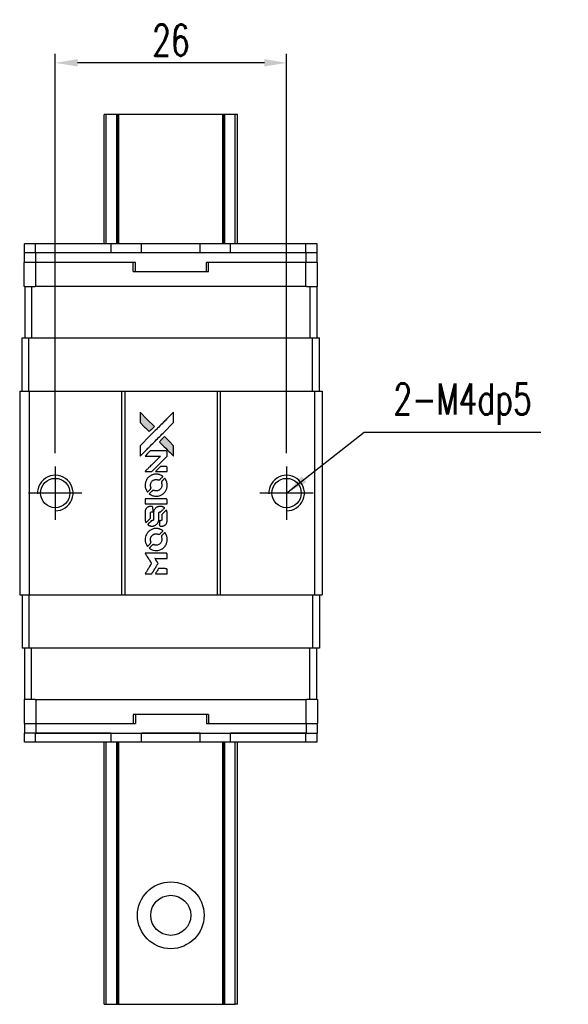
# Model space of a CAD drawing. Header units: millimetres. Extents: x 914 to 1134, y -29 to 145.
# Tile 2 of 3: x 929 to 991, y 34 to 145. Entities that reach past the tile are written whole.
import ezdxf
from ezdxf.enums import TextEntityAlignment as Align

# ---------------------------------------------------------------- set-up
doc = ezdxf.new("R2010")
doc.units = ezdxf.units.MM
doc.header["$LTSCALE"] = 0.15
doc.layers.get('0').update_dxf_attribs({"linetype": 'CONTINUOUS'})
doc.layers.get('Defpoints').update_dxf_attribs({"linetype": 'CONTINUOUS'})
doc.layers.add('CHA', color=2, linetype='CONTINUOUS')
doc.styles.add('DIM-7', font='SIMPLEX.shx', dxfattribs={"width": 0.7, "bigfont": 'chineset.shx'})
doc.styles.add('T', font='kaiu.ttf')
doc.dimstyles.new('CNS', dxfattribs={"dimtxt": 3.5, "dimasz": 2.5, "dimexe": 1, "dimexo": 1.5, "dimgap": 0.09, "dimtad": 0, "dimdsep": 46, "dimtxsty": 'DIM-7', "dimcen": 0.09, "dimclrd": 1, "dimclre": 1, "dimclrt": 4, "dimadec": 0, "dimazin": 0, "dimtfac": 1, "dimtix": 1, "dimtmove": 2, "dimatfit": 3, "dimfxl": 1, "dimtvp": 0.971429, "dimtolj": 1, "dimarcsym": 0})

# ---------------------------------------------------------------- blocks, each defined once
blk = doc.blocks.new('A$C2c6fde5b')
at = {"linetype": 'Continuous'}
h = blk.add_hatch(color=256, dxfattribs=at)
h.dxf.hatch_style = 1
h.paths.add_polyline_path([(0, 18.17), (0, 17.58), (0, 16.99), (0.51, 16.49, 0.000288), (0.71, 16.29, 0.000479), (0.87, 16.13, 0.000013), (1.02, 15.98, 0.197177), (1.02, 15.98, 0.197497), (1.02, 15.98, 0.00004), (1.11, 16.07, 0.000834), (1.2, 16.16, 0.000506), (1.32, 16.27), (1.61, 16.56), (0.8, 17.36)])
h.paths.add_polyline_path([(2.75, 15.42), (2.46, 15.13, 0.000476), (2.35, 15.01, 0.000789), (2.25, 14.92, 0.000035), (2.17, 14.83, 0.19758), (2.17, 14.83, 0.198396), (2.17, 14.83, 0.000019), (2.28, 14.71, 0.000582), (2.41, 14.59, 0.000351), (2.56, 14.43, 0.000108), (3.21, 13.79, 0.000692), (3.53, 13.47, 0.000077), (3.76, 13.24, 0.197527), (3.77, 13.24, 0.410181), (3.77, 13.24, 0.000493), (3.77, 13.36, 0.002424), (3.78, 13.53, 0.000529), (3.78, 13.81), (3.78, 14.39), (3.26, 14.9)])
for points in [[(0.51, 16.49, 0.000288), (0.71, 16.29, 0.000479), (0.87, 16.13, 0.000013), (1.02, 15.98, 0.197177), (1.02, 15.98, 0.197497), (1.02, 15.98, 0.00004), (1.11, 16.07, 0.000836), (1.2, 16.16, 0.000505), (1.32, 16.27), (1.61, 16.56), (0.8, 17.36), (0, 18.17), (0, 17.58), (0, 16.99)], [(0.71, 13.93, -0.000056), (1.06, 14.28, -0.000021), (1.55, 14.77, -0.000021), (2.09, 15.31, -0.000025), (2.59, 15.81), (3.78, 16.99), (3.77, 17.58), (3.77, 18.16), (2.98, 17.37, 0.000274), (2.6, 16.99, 0.000123), (2.1, 16.5, 0.000121), (1.57, 15.97, 0.000165), (1.09, 15.49), (0, 14.4), (0, 13.81), (0, 13.22)], [(2.56, 14.43, 0.000108), (3.21, 13.79, 0.000692), (3.53, 13.47, 0.000077), (3.76, 13.24, 0.197527), (3.77, 13.24, 0.410182), (3.77, 13.24, 0.000493), (3.77, 13.36, 0.002424), (3.78, 13.53, 0.000529), (3.78, 13.81), (3.78, 14.39), (3.26, 14.9), (2.75, 15.42), (2.46, 15.13, 0.000476), (2.35, 15.01, 0.000789), (2.25, 14.92, 0.000035), (2.17, 14.83, 0.19758), (2.17, 14.83, 0.198396), (2.17, 14.83, 0.000019), (2.28, 14.71, 0.000582), (2.41, 14.59, 0.000351)], [(0.94, 11.49), (1.31, 11.49), (2.18, 12.36), (3.05, 13.23), (3.05, 13.47, 0.0008), (3.05, 13.63, 0.010795), (3.04, 13.69, 0.030495), (3.04, 13.72, 0.080372), (3.03, 13.74, 0.03816), (3.02, 13.76, 0.041799), (3, 13.78, 0.042486), (2.99, 13.79, 0.042078), (2.97, 13.8, 0.099276), (2.94, 13.81, 0.003302), (2.81, 13.81, 0.002586), (2.6, 13.81, 0.000204), (2.04, 13.81), (1.14, 13.81), (0.85, 13.52), (0.56, 13.23), (1.43, 13.23), (2.29, 13.22), (1.44, 12.37, 0.000253), (1.11, 12.04, 0.000412), (0.83, 11.77, 0.000041), (0.58, 11.52, 0.041338), (0.57, 11.51), (0.56, 11.49)], [(0.58, 9.83, 0.023681), (0.59, 9.72, 0.022402), (0.62, 9.62, 0.021929), (0.66, 9.52, 0.020503), (0.7, 9.42, 0.013745), (0.73, 9.36, 0.009767), (0.77, 9.3, 0.009658), (0.8, 9.24, 0.027804), (0.83, 9.2), (0.84, 9.19), (1.03, 9.37, 0.002053), (1.11, 9.46, 0.006738), (1.17, 9.52, 0.007826), (1.21, 9.56, 0.063909), (1.22, 9.58, 0.061532), (1.23, 9.61, 0.068674), (1.24, 9.65, 0.052072), (1.23, 9.69, 0.019648), (1.21, 9.74, -0.018366), (1.19, 9.8, -0.0288), (1.18, 9.86, -0.029061), (1.17, 9.92, -0.019155), (1.17, 9.99, -0.053809), (1.2, 10.13, -0.058833), (1.25, 10.27, -0.058566), (1.33, 10.38, -0.052525), (1.44, 10.48, -0.044733), (1.53, 10.54, -0.040573), (1.64, 10.58, -0.041123), (1.74, 10.61, -0.04951), (1.85, 10.61, -0.017369), (1.9, 10.6, -0.024255), (1.94, 10.6, -0.023787), (1.98, 10.58, -0.015798), (2.03, 10.57, 0.010631), (2.06, 10.55, 0.033653), (2.08, 10.55, 0.037806), (2.1, 10.55, 0.016307), (2.13, 10.55, 0.068179), (2.18, 10.55, 0.095747), (2.22, 10.57, 0.033418), (2.28, 10.62, 0.002133), (2.43, 10.78, 0.001452), (2.52, 10.87, 0.012393), (2.56, 10.91, 0.020479), (2.58, 10.93, 0.344362), (2.57, 10.94, 0.074287), (2.55, 10.96, 0.005454), (2.49, 11.01, 0.008391), (2.42, 11.05, 0.017097), (2.36, 11.08, 0.027375), (2.24, 11.13, 0.02835), (2.12, 11.17, 0.027723), (1.99, 11.19, 0.023913), (1.86, 11.2, 0.027047), (1.7, 11.19, 0.031685), (1.55, 11.17, 0.032425), (1.4, 11.13, 0.031013), (1.26, 11.07, 0.037914), (1.09, 10.97, 0.040153), (0.95, 10.85, 0.039834), (0.82, 10.71, 0.036173), (0.71, 10.54, 0.040752), (0.64, 10.38, 0.035885), (0.6, 10.2, 0.035491), (0.57, 10.01, 0.037615)], [(2.39, 11.49), (3.05, 11.49), (3.05, 11.73), (3.05, 11.98), (3.03, 12.01, 0.03146), (3.02, 12.02, 0.026444), (3.01, 12.03, 0.026444), (3, 12.04, 0.031457), (2.98, 12.05), (2.95, 12.07), (2.63, 12.07), (2.31, 12.07), (2.02, 11.79, 0.000745), (1.91, 11.68, 0.001228), (1.82, 11.58, 0.000087), (1.74, 11.5, 0.195134), (1.74, 11.49, 0.412117), (1.74, 11.49, 0.000048), (1.93, 11.49, 0.00109), (2.14, 11.49, 0.000653)], [(1.08, 8.96, 0.018008), (1.14, 8.92, 0.009842), (1.2, 8.88, 0.009807), (1.28, 8.85, 0.015716), (1.34, 8.82, 0.048467), (1.56, 8.75, 0.045841), (1.79, 8.72, 0.046006), (2.03, 8.74, 0.049638), (2.25, 8.8, 0.064819), (2.54, 8.95, 0.06695), (2.78, 9.17, 0.066691), (2.95, 9.45, 0.063505), (3.04, 9.76, 0.03135), (3.05, 9.84, 0.010439), (3.05, 9.96, 0.010391), (3.05, 10.08, 0.032408), (3.04, 10.16, 0.015696), (3.02, 10.25, 0.018095), (3, 10.34, 0.018551), (2.97, 10.42, 0.018352), (2.93, 10.5, 0.015568), (2.9, 10.56, 0.009832), (2.87, 10.62, 0.009795), (2.83, 10.68, 0.023727), (2.8, 10.72), (2.79, 10.73), (2.61, 10.56, 0.001528), (2.5, 10.45, 0.010022), (2.45, 10.4, 0.019586), (2.43, 10.37, 0.061865), (2.41, 10.34, 0.055054), (2.4, 10.31, 0.061607), (2.4, 10.27, 0.048725), (2.4, 10.22, 0.020221), (2.42, 10.16, -0.017722), (2.44, 10.1, -0.02685), (2.45, 10.04, -0.02759), (2.45, 9.99, -0.020233), (2.45, 9.93, -0.04793), (2.44, 9.81, -0.048386), (2.4, 9.69, -0.047866), (2.33, 9.59, -0.044964), (2.25, 9.5, -0.04333), (2.16, 9.42, -0.050921), (2.05, 9.36, -0.051473), (1.94, 9.33, -0.0459), (1.82, 9.32, -0.019014), (1.76, 9.32, -0.024114), (1.71, 9.33, -0.025081), (1.66, 9.34, -0.023892), (1.61, 9.36, 0.008624), (1.57, 9.37, 0.026486), (1.54, 9.38, 0.035074), (1.51, 9.38, 0.02756), (1.49, 9.38, 0.087163), (1.45, 9.37, 0.073291), (1.41, 9.35, 0.028074), (1.35, 9.3, 0.002594), (1.22, 9.17), (1.04, 8.99)], [(1.81, 7.85), (3.05, 7.85), (3.05, 8.1), (3.05, 8.34), (3.03, 8.37, 0.071429), (3.01, 8.39, 0.054799), (2.99, 8.41, 0.053585), (2.96, 8.43, 0.060698), (2.93, 8.44, 0.033975), (2.88, 8.44, 0.000112), (2.25, 8.44, 0.000726), (1.63, 8.44, 0.001084), (1.1, 8.44), (0.57, 8.43), (0.57, 8.14), (0.57, 7.85)], [(0.58, 6.04, 0.018538), (0.58, 6, 0.010695), (0.59, 5.96, 0.01068), (0.6, 5.92, 0.017678), (0.61, 5.88, 0.013849), (0.63, 5.84, 0.011814), (0.64, 5.79, 0.004513), (0.66, 5.75, 0.290035), (0.67, 5.75, 0.196418), (0.67, 5.75, 0.000124), (0.74, 5.82, 0.001477), (0.82, 5.9, 0.000898), (0.92, 6), (1.17, 6.24), (1.17, 6.55, -0.001471), (1.17, 6.79, -0.028714), (1.17, 6.86, -0.097073), (1.19, 6.9, -0.084199), (1.22, 6.93, -0.042698), (1.24, 6.95, -0.053912), (1.26, 6.96, -0.051004), (1.29, 6.97, -0.032967), (1.32, 6.97, 0.00807), (1.33, 6.97, 0.003023), (1.36, 6.97, 0.002994), (1.38, 6.97, 0.003629), (1.4, 6.97), (1.46, 6.98), (1.46, 7.21, 0.001618), (1.45, 7.33, 0.005206), (1.45, 7.4, 0.00535), (1.45, 7.45, 0.060675), (1.45, 7.47, 0.048484), (1.44, 7.48, 0.02389), (1.44, 7.5, 0.022812), (1.43, 7.51, 0.02462), (1.41, 7.52, 0.061781), (1.39, 7.55, 0.080179), (1.35, 7.56, 0.048561), (1.31, 7.57, 0.010021), (1.22, 7.57, 0.016602), (1.11, 7.57, 0.031409), (1.03, 7.55, 0.036474), (0.95, 7.53, 0.03439), (0.88, 7.5, 0.065928), (0.76, 7.42, 0.069066), (0.67, 7.31, 0.065697), (0.61, 7.18, 0.051559), (0.58, 7.02, 0.020904), (0.57, 6.94, 0.000451), (0.57, 6.53, 0.000419), (0.57, 6.12, 0.022759)], [(0.9, 5.5, 0.023289), (0.96, 5.46, 0.026845), (1.01, 5.43, 0.026047), (1.08, 5.41, 0.019751), (1.15, 5.39, 0.013249), (1.19, 5.38, 0.025169), (1.23, 5.37, 0.016532), (1.27, 5.37, 0.002937), (1.35, 5.37, 0.003317), (1.42, 5.37, 0.011808), (1.46, 5.37, 0.01777), (1.49, 5.38, 0.021476), (1.52, 5.38, 0.04325), (1.66, 5.42, 0.045753), (1.78, 5.49, 0.04649), (1.88, 5.57, 0.047672), (1.97, 5.67, 0.025315), (1.99, 5.71, 0.015208), (2.02, 5.76, 0.01512), (2.05, 5.82, 0.022488), (2.07, 5.87, 0.027857), (2.09, 5.95, 0.034138), (2.1, 6.02, 0.014286), (2.1, 6.14, 0.00124), (2.1, 6.43, -0.00103), (2.1, 6.6, -0.002552), (2.1, 6.73, -0.001594), (2.11, 6.83, -0.047676), (2.11, 6.86, -0.085307), (2.13, 6.9, -0.097789), (2.16, 6.93, -0.085947), (2.2, 6.96, -0.051339), (2.26, 6.97, 0.014634), (2.28, 6.97, 0.015028), (2.3, 6.97, 0.014927), (2.31, 6.98, 0.059415), (2.32, 6.98, 0.070595), (2.34, 6.99, 0.00028), (2.55, 7.2, 0.000111), (2.76, 7.41, 0.200239), (2.77, 7.42, 0.268906), (2.76, 7.42, 0.001866), (2.71, 7.45, 0.007532), (2.66, 7.48, 0.017818), (2.62, 7.5, 0.013256), (2.58, 7.52, 0.011636), (2.54, 7.53, 0.011528), (2.49, 7.54, 0.012303), (2.45, 7.56, 0.0423), (2.38, 7.56, 0.013657), (2.27, 7.57, 0.013857), (2.17, 7.56, 0.037428), (2.09, 7.55, 0.014927), (2.04, 7.54, 0.0122), (1.99, 7.52, 0.012518), (1.94, 7.51, 0.023062), (1.9, 7.49, 0.065961), (1.76, 7.4, 0.06055), (1.65, 7.27, 0.059676), (1.57, 7.11, 0.060497), (1.52, 6.94, 0.025683), (1.52, 6.9, 0.001528), (1.52, 6.79, 0.002124), (1.52, 6.65, 0.001173), (1.52, 6.49, -0.000809), (1.52, 6.19, -0.017164), (1.52, 6.1, -0.063931), (1.51, 6.05, -0.108429), (1.49, 6.02, -0.052941), (1.46, 6, -0.063675), (1.44, 5.99, -0.050562), (1.41, 5.98, -0.020337), (1.36, 5.98, 0.009897), (1.34, 5.97, 0.016482), (1.31, 5.97, 0.019019), (1.3, 5.97, 0.06043), (1.28, 5.96, 0.076267), (1.26, 5.94, 0.00054), (1.07, 5.75, 0.000307), (0.87, 5.55, 0.142594), (0.86, 5.53, 0.232419), (0.86, 5.53, 0.022995), (0.87, 5.52, 0.024627), (0.88, 5.51, 0.015407)], [(2.18, 5.47, 0.065483), (2.19, 5.44, 0.053271), (2.21, 5.41, 0.052018), (2.24, 5.39, 0.0556), (2.27, 5.38, 0.036839), (2.29, 5.37, 0.026922), (2.31, 5.37, 0.016905), (2.35, 5.37, 0.004317), (2.4, 5.37, 0.016369), (2.5, 5.37, 0.029936), (2.59, 5.38, 0.03418), (2.67, 5.4, 0.031327), (2.74, 5.43, 0.046935), (2.83, 5.49, 0.054053), (2.91, 5.56, 0.053701), (2.97, 5.64, 0.045364), (3.01, 5.74, 0.032479), (3.03, 5.83, 0.03386), (3.04, 5.92, 0.013578), (3.05, 6.06, 0.001155), (3.05, 6.42, 0.000413), (3.05, 6.73, 0.005008), (3.04, 6.85, 0.013199), (3.04, 6.92, 0.033956), (3.03, 6.97, 0.013909), (3.02, 7.02, 0.010864), (3, 7.07, 0.010938), (2.99, 7.12, 0.028702), (2.97, 7.16), (2.96, 7.18), (2.71, 6.93), (2.45, 6.68), (2.45, 6.39, -0.001504), (2.45, 6.27, -0.00328), (2.45, 6.17, -0.001901), (2.45, 6.1, -0.061333), (2.45, 6.08, -0.063621), (2.44, 6.05, -0.048633), (2.42, 6.03, -0.046769), (2.4, 6.01, -0.047961), (2.37, 5.99, -0.02678), (2.35, 5.98, -0.050957), (2.33, 5.98, -0.029398), (2.3, 5.97, -0.00401), (2.25, 5.97), (2.17, 5.97), (2.17, 5.73, 0.001061), (2.17, 5.59, 0.009147), (2.17, 5.53, 0.020721), (2.17, 5.49, 0.051619)], [(0.58, 3.73, 0.024131), (0.59, 3.62, 0.022344), (0.62, 3.51, 0.021883), (0.66, 3.41, 0.020884), (0.71, 3.3, 0.010669), (0.74, 3.24, 0.010389), (0.77, 3.19, 0.010913), (0.8, 3.13, 0.022227), (0.83, 3.09), (0.84, 3.08), (1.03, 3.27, 0.002452), (1.1, 3.34, 0.003628), (1.16, 3.41, 0.001662), (1.21, 3.46, 0.070159), (1.22, 3.48, 0.047671), (1.23, 3.49, 0.018624), (1.23, 3.5, 0.017921), (1.23, 3.52, 0.018804), (1.23, 3.54, 0.018255), (1.24, 3.56, 0.041312), (1.23, 3.58, 0.037164), (1.23, 3.6, 0.012342), (1.22, 3.62, -0.015101), (1.2, 3.68, -0.035998), (1.18, 3.73, -0.033244), (1.18, 3.78, -0.011249), (1.18, 3.86, -0.004059), (1.18, 3.92, -0.019693), (1.18, 3.96, -0.027943), (1.18, 3.98, -0.014411), (1.19, 4.02, -0.033089), (1.22, 4.1, -0.033887), (1.26, 4.18, -0.034021), (1.31, 4.25, -0.033942), (1.37, 4.32, -0.02816), (1.44, 4.38, -0.035032), (1.5, 4.42, -0.035269), (1.58, 4.46, -0.029196), (1.66, 4.49, -0.037862), (1.76, 4.5, -0.043657), (1.85, 4.51, -0.043064), (1.94, 4.49, -0.035184), (2.04, 4.46, 0.033699), (2.08, 4.45, 0.052815), (2.13, 4.44, 0.059167), (2.16, 4.44, 0.058972), (2.2, 4.45, 0.059208), (2.23, 4.47, 0.021125), (2.26, 4.5, 0.008691), (2.32, 4.56, 0.000851), (2.46, 4.7, 0.001873), (2.53, 4.77, 0.013884), (2.56, 4.8, 0.022355), (2.58, 4.83, 0.341453), (2.58, 4.84, 0.073011), (2.56, 4.85, 0.004587), (2.49, 4.9, 0.00748), (2.42, 4.94, 0.016837), (2.37, 4.97, 0.028606), (2.24, 5.02, 0.031352), (2.11, 5.06, 0.031004), (1.97, 5.09, 0.0268), (1.83, 5.09, 0.026698), (1.67, 5.09, 0.03002), (1.53, 5.06, 0.030357), (1.39, 5.02, 0.028554), (1.25, 4.96, 0.062944), (1, 4.79, 0.062206), (0.79, 4.56, 0.062448), (0.65, 4.29, 0.064355), (0.58, 4, 0.017377), (0.57, 3.94, 0.008369), (0.57, 3.86, 0.008367), (0.57, 3.79, 0.01757)], [(1.08, 2.85, 0.064158), (1.37, 2.7, 0.06356), (1.69, 2.62, 0.064004), (2.01, 2.63, 0.066747), (2.32, 2.72, 0.04321), (2.51, 2.82, 0.044737), (2.68, 2.96, 0.044901), (2.82, 3.12, 0.044184), (2.93, 3.31, 0.026293), (2.99, 3.45, 0.033344), (3.03, 3.59, 0.033227), (3.05, 3.73, 0.025815), (3.05, 3.88, 0.023119), (3.04, 4.03, 0.031044), (3.02, 4.16, 0.031337), (2.98, 4.29, 0.024258), (2.92, 4.42, 0.015622), (2.89, 4.47, 0.008495), (2.86, 4.53, 0.008415), (2.83, 4.58, 0.020814), (2.8, 4.62), (2.78, 4.63), (2.61, 4.45, 0.002843), (2.47, 4.32, 0.033917), (2.42, 4.27, 0.087906), (2.4, 4.22, 0.073302), (2.4, 4.18, 0.022047), (2.4, 4.15, 0.026465), (2.4, 4.13, 0.022233), (2.41, 4.11, 0.009985), (2.42, 4.07, -0.039011), (2.45, 3.96, -0.044398), (2.45, 3.85, -0.045096), (2.44, 3.74, -0.04265), (2.41, 3.63, -0.071154), (2.33, 3.47, -0.068827), (2.2, 3.34, -0.068713), (2.05, 3.26, -0.070507), (1.87, 3.22, -0.028605), (1.8, 3.21, -0.031418), (1.73, 3.22, -0.031044), (1.66, 3.23, -0.02668), (1.59, 3.26, 0.038913), (1.54, 3.27, 0.043732), (1.5, 3.28, 0.047754), (1.46, 3.28, 0.075756), (1.43, 3.27, 0.07294), (1.41, 3.25, 0.003456), (1.36, 3.21, 0.005023), (1.3, 3.15, 0.002422), (1.22, 3.07, 0.000819), (1.15, 3, 0.001349), (1.09, 2.94, 0.0001), (1.04, 2.89, 0.205335), (1.04, 2.89, 0.219821), (1.04, 2.89, 0.002494), (1.05, 2.88, 0.007089), (1.07, 2.87, 0.004494)], [(0.94, 0), (1.31, 0), (1.38, 0.1, -0.000297), (1.42, 0.17, -0.000037), (1.5, 0.3, -0.000043), (1.6, 0.46, -0.000036), (1.71, 0.64, 0.000044), (1.81, 0.81, 0.000063), (1.9, 0.96, 0.000035), (1.98, 1.09, 0.0009), (2, 1.12), (2.03, 1.17), (1.99, 1.24, 0.001175), (1.97, 1.27, 0.000208), (1.92, 1.34, 0.000225), (1.87, 1.43, 0.000203), (1.82, 1.51, -0.000711), (1.77, 1.6, -0.001119), (1.72, 1.67, -0.000263), (1.69, 1.73, -0.04589), (1.68, 1.73, -0.519312), (1.69, 1.74, -0.001914), (1.79, 1.74, -0.003124), (1.95, 1.74, -0.000285), (2.36, 1.74), (3.05, 1.74), (3.05, 1.98, 0.001727), (3.05, 2.15, 0.025279), (3.04, 2.21, 0.073886), (3.04, 2.25, 0.07426), (3.02, 2.28, 0.03264), (3.01, 2.29, 0.01784), (3, 2.3, 0.017712), (2.99, 2.3, 0.026854), (2.98, 2.31), (2.95, 2.32), (1.76, 2.33), (0.56, 2.33), (0.57, 2.31, -0.004595), (0.58, 2.3, -0.00016), (0.6, 2.27, -0.000298), (0.63, 2.23, -0.000208), (0.66, 2.18, 0.000986), (0.75, 2.03, 0.00025), (0.89, 1.8, 0.000268), (1.05, 1.56, 0.000436), (1.18, 1.35, -0.002932), (1.22, 1.28, -0.004718), (1.25, 1.22, -0.001113), (1.29, 1.17, -0.227179), (1.29, 1.16, -0.045982), (1.28, 1.16, -0.000145), (1.24, 1.09, -0.000825), (1.19, 1.01, -0.000517), (1.13, 0.92, 0.000056), (0.94, 0.6, 0.000289), (0.83, 0.43, 0.000481), (0.75, 0.3, 0.000418), (0.67, 0.16), (0.57, 0)], [(2.39, 0), (3.05, 0), (3.05, 0.24, 0.000842), (3.05, 0.39, 0.010591), (3.05, 0.45, 0.028995), (3.04, 0.48, 0.069543), (3.04, 0.51, 0.051063), (3.02, 0.53, 0.039932), (3.01, 0.55, 0.039414), (2.99, 0.56, 0.045845), (2.96, 0.58, 0.094811), (2.94, 0.58, 0.007124), (2.88, 0.58, 0.004713), (2.76, 0.59, 0.000534), (2.51, 0.59), (2.09, 0.59), (2.05, 0.53, 0.000828), (1.94, 0.35, 0.000879), (1.84, 0.18, 0.000048), (1.73, 0.01, 0.137596), (1.73, 0, 0.413028), (1.73, 0, 0.000016), (1.93, 0, 0.000623), (2.14, 0, 0.000374)]]:
    blk.add_lwpolyline(points, format="xyb", close=True)
blk = doc.blocks.new('*D198')
at = {"color": 7, "lineweight": -2}
for p, q in [((933.44, 96.03), (933.44, 140.87)), ((959.44, 96.03), (959.44, 140.87)), ((956.94, 139.87), (935.94, 139.87))]:
    blk.add_line(p, q, dxfattribs=at)
at = {"color": 7}
for points in [[(935.94, 140.29), (935.94, 139.46), (933.44, 139.87)], [(956.94, 140.29), (956.94, 139.46), (959.44, 139.87)]]:
    blk.add_solid(points, dxfattribs=at)
at = {"layer": 'Defpoints', "color": 0}
for p in [(933.44, 139.87), (933.44, 94.53), (959.44, 94.53)]:
    blk.add_point(p, dxfattribs=at)
at = {"color": 7, "insert": (946.44, 142.42), "char_height": 3.5, "attachment_point": 5, "style": 'DIM-7'}
blk.add_mtext('\\A1;26', dxfattribs=at)

msp = doc.modelspace()

# ---------------------------------------------------------------- linework, layer by layer
at = {"color": 7, "linetype": 'Continuous', "lineweight": 25}
for p, q in [((939.171, 134.083), (938.92, 134.083)), ((938.92, 119.533), (938.92, 134.083)), ((938.92, 134.083), (938.92, 134.083)), ((938.92, 119.533), (938.92, 134.083)), ((940.36, 134.083), (939.171, 134.083)), ((939.171, 119.533), (939.171, 134.083)), ((940.445, 134.083), (940.36, 134.083)), ((940.36, 119.533), (940.36, 134.083)), ((940.57, 134.083), (940.445, 134.083)), ((940.445, 119.533), (940.445, 134.083)), ((940.57, 119.533), (940.57, 134.083)), ((952.27, 134.083), (940.57, 134.083)), ((952.394, 134.083), (952.27, 134.083)), ((952.27, 119.533), (952.27, 134.083)), ((952.48, 134.083), (952.394, 134.083)), ((952.394, 119.533), (952.394, 134.083)), ((953.668, 134.083), (952.48, 134.083)), ((952.48, 119.533), (952.48, 134.083)), ((953.668, 119.533), (953.668, 134.083)), ((953.92, 119.533), (953.92, 134.083)), ((953.92, 119.533), (953.92, 134.083)), ((929.97, 118.533), (929.97, 119.533)), ((931.22, 119.533), (929.97, 119.533)), ((931.22, 118.533), (931.22, 119.533)), ((939.72, 119.533), (931.22, 119.533)), ((939.72, 118.533), (939.72, 119.533)), ((943.12, 119.533), (939.72, 119.533)), ((949.72, 119.533), (943.12, 119.533)), ((943.12, 118.533), (943.12, 119.533)), ((949.72, 118.533), (949.72, 119.533)), ((953.12, 119.533), (949.72, 119.533)), ((961.62, 119.533), (953.12, 119.533)), ((953.12, 118.533), (953.12, 119.533)), ((961.62, 118.533), (961.62, 119.533)), ((962.87, 119.533), (961.62, 119.533)), ((962.87, 118.533), (962.87, 119.533)), ((931.22, 118.533), (929.97, 118.533)), ((929.991, 117.433), (929.991, 118.533)), ((939.72, 118.533), (931.22, 118.533)), ((931.241, 117.433), (931.241, 118.533)), ((961.641, 118.533), (931.241, 118.533)), ((949.72, 118.533), (943.12, 118.533)), ((961.62, 118.533), (953.12, 118.533)), ((961.641, 117.433), (961.641, 118.533)), ((962.891, 118.533), (961.641, 118.533)), ((962.891, 117.433), (962.891, 118.533)), ((929.955, 114.733), (929.955, 117.433)), ((931.256, 117.433), (929.955, 117.433)), ((931.256, 114.733), (931.256, 117.433)), ((942.18, 117.433), (931.256, 117.433)), ((942.442, 117.433), (942.18, 117.433)), ((942.18, 116.433), (942.18, 117.433)), ((942.442, 116.433), (942.442, 117.433)), ((950.68, 117.433), (950.442, 117.433)), ((950.442, 116.433), (950.442, 117.433)), ((950.68, 116.433), (950.68, 117.433)), ((961.603, 117.433), (950.68, 117.433)), ((961.603, 114.733), (961.603, 117.433)), ((961.63, 117.433), (961.603, 117.433)), ((961.641, 117.433), (961.63, 117.433)), ((962.891, 117.433), (961.641, 117.433)), ((962.905, 117.433), (962.891, 117.433)), ((962.905, 114.733), (962.905, 117.433)), ((942.18, 116.433), (950.68, 116.433)), ((930.02, 114.733), (929.955, 114.733)), ((930.02, 114.733), (930.02, 108.983)), ((930.02, 114.733), (930.77, 114.733)), ((930.77, 114.733), (930.77, 108.983)), ((930.77, 114.733), (931.179, 114.733)), ((931.256, 114.733), (931.179, 114.733)), ((961.603, 114.733), (931.256, 114.733)), ((961.68, 114.733), (961.603, 114.733)), ((961.68, 114.733), (962.07, 114.733)), ((962.07, 114.733), (962.07, 108.983)), ((962.07, 114.733), (962.82, 114.733)), ((962.905, 114.733), (962.82, 114.733)), ((962.82, 114.733), (962.82, 108.983)), ((929.72, 102.983), (929.72, 108.983)), ((929.72, 108.983), (930.478, 108.983)), ((930.478, 102.983), (930.478, 108.983)), ((930.478, 108.983), (962.362, 108.983)), ((962.362, 102.983), (962.362, 108.983)), ((962.362, 108.983), (963.12, 108.983)), ((963.12, 102.983), (963.12, 108.983)), ((929.44, 102.983), (929.44, 80.083)), ((929.44, 102.983), (930.49, 102.983)), ((930.49, 102.983), (930.49, 80.083)), ((930.49, 102.983), (940.89, 102.983)), ((940.89, 102.983), (940.89, 80.083)), ((940.89, 102.983), (941.24, 102.983)), ((941.24, 102.983), (941.24, 80.083)), ((941.24, 102.983), (951.64, 102.983)), ((951.64, 102.983), (951.64, 80.083)), ((951.64, 102.983), (951.99, 102.983)), ((951.99, 102.983), (951.99, 80.083)), ((951.99, 102.983), (962.59, 102.983)), ((962.59, 102.983), (962.59, 80.083)), ((962.59, 102.983), (963.44, 102.983)), ((963.44, 102.983), (963.44, 80.083)), ((933.44, 94.533), (933.44, 88.533)), ((959.44, 94.533), (959.44, 88.533)), ((936.44, 91.533), (930.44, 91.533)), ((962.44, 91.533), (956.44, 91.533)), ((929.44, 80.083), (930.49, 80.083)), ((929.72, 80.083), (929.72, 74.083)), ((930.478, 80.083), (930.478, 74.083)), ((930.49, 80.083), (940.89, 80.083)), ((940.89, 80.083), (941.24, 80.083)), ((941.24, 80.083), (951.64, 80.083)), ((951.64, 80.083), (951.99, 80.083)), ((951.99, 80.083), (962.59, 80.083)), ((962.362, 80.083), (962.362, 74.083)), ((962.59, 80.083), (963.44, 80.083)), ((963.12, 80.083), (963.12, 74.083)), ((930.478, 74.083), (929.72, 74.083)), ((930.02, 68.333), (930.02, 74.083)), ((962.362, 74.083), (930.478, 74.083)), ((930.77, 68.333), (930.77, 74.083)), ((962.07, 68.333), (962.07, 74.083)), ((963.12, 74.083), (962.362, 74.083)), ((962.82, 68.333), (962.82, 74.083)), ((929.955, 68.333), (929.955, 65.633)), ((929.955, 68.333), (930.02, 68.333)), ((930.77, 68.333), (930.02, 68.333)), ((931.18, 68.333), (930.77, 68.333)), ((931.18, 68.333), (931.256, 68.333)), ((931.256, 68.333), (931.256, 65.633)), ((931.256, 68.333), (961.603, 68.333)), ((961.603, 68.333), (961.603, 65.633)), ((961.603, 68.333), (961.68, 68.333)), ((962.07, 68.333), (961.68, 68.333)), ((962.82, 68.333), (962.07, 68.333)), ((962.82, 68.333), (962.905, 68.333)), ((962.905, 68.333), (962.905, 65.633)), ((942.18, 66.633), (942.18, 65.633)), ((950.68, 66.633), (942.18, 66.633)), ((942.442, 66.633), (942.442, 65.633)), ((950.442, 66.633), (950.442, 65.633)), ((950.68, 66.633), (950.68, 65.633)), ((929.955, 65.633), (931.256, 65.633)), ((929.992, 65.633), (929.992, 64.533)), ((931.242, 65.633), (931.242, 64.533)), ((931.256, 65.633), (942.18, 65.633)), ((942.18, 65.633), (942.442, 65.633)), ((950.442, 65.633), (950.68, 65.633)), ((950.68, 65.633), (961.603, 65.633)), ((961.603, 65.633), (961.63, 65.633)), ((961.63, 65.633), (961.642, 65.633)), ((961.642, 65.633), (961.642, 64.533)), ((961.642, 65.633), (962.892, 65.633)), ((962.892, 65.633), (962.892, 64.533)), ((962.892, 65.633), (962.905, 65.633)), ((929.97, 63.533), (929.97, 64.533)), ((931.22, 64.533), (929.97, 64.533)), ((931.22, 63.533), (931.22, 64.533)), ((939.72, 64.533), (931.22, 64.533)), ((931.242, 64.533), (961.642, 64.533)), ((939.72, 63.533), (939.72, 64.533)), ((943.12, 63.533), (943.12, 64.533)), ((949.72, 64.533), (943.12, 64.533)), ((949.72, 63.533), (949.72, 64.533)), ((953.12, 63.533), (953.12, 64.533)), ((961.62, 64.533), (953.12, 64.533)), ((961.62, 63.533), (961.62, 64.533)), ((961.642, 64.533), (962.892, 64.533)), ((962.87, 63.533), (962.87, 64.533)), ((931.22, 63.533), (929.97, 63.533)), ((939.72, 63.533), (931.22, 63.533)), ((938.92, 34.083), (938.92, 63.533)), ((938.92, 34.083), (938.92, 63.533)), ((939.171, 34.083), (939.171, 63.533)), ((943.12, 63.533), (939.72, 63.533)), ((940.36, 34.083), (940.36, 63.533)), ((940.445, 34.083), (940.445, 63.533)), ((940.57, 34.083), (940.57, 63.533)), ((949.72, 63.533), (943.12, 63.533)), ((953.12, 63.533), (949.72, 63.533)), ((952.27, 34.083), (952.27, 63.533)), ((952.394, 34.083), (952.394, 63.533)), ((952.48, 34.083), (952.48, 63.533)), ((961.62, 63.533), (953.12, 63.533)), ((953.668, 34.083), (953.668, 63.533)), ((953.92, 34.083), (953.92, 63.533)), ((953.92, 34.083), (953.92, 63.533)), ((962.87, 63.533), (961.62, 63.533)), ((938.92, 34.083), (939.171, 34.083)), ((938.92, 34.083), (938.92, 34.083)), ((939.171, 34.083), (940.36, 34.083)), ((940.36, 34.083), (940.445, 34.083)), ((940.445, 34.083), (940.57, 34.083)), ((940.57, 34.083), (952.27, 34.083)), ((952.27, 34.083), (952.394, 34.083)), ((952.394, 34.083), (952.48, 34.083)), ((952.48, 34.083), (953.668, 34.083))]:
    msp.add_line(p, q, dxfattribs=at)
for centre, radius in [((933.44, 91.533), 1.65), ((959.44, 91.533), 1.65), ((946.42, 44.083), 3.75), ((946.42, 44.083), 2.25)]:
    msp.add_circle(centre, radius, dxfattribs=at)
for centre in [(933.44, 91.533), (959.44, 91.533)]:
    msp.add_arc(centre, 2, 270, 182.97385, dxfattribs=at)
for points in [[(953.92, 134.083), (953.92, 134.083), (953.896, 134.083), (953.801, 134.083), (953.732, 134.083), (953.668, 134.083)], [(953.92, 34.083), (953.92, 34.083), (953.896, 34.083), (953.801, 34.083), (953.732, 34.083), (953.668, 34.083)]]:
    msp.add_open_spline(points, degree=3, knots=[0, 0, 0, 0, 0.5, 0.5, 1, 1, 1, 1], dxfattribs=at)

# ---------------------------------------------------------------- block references
msp.add_blockref('A$C2c6fde5b', (942.966, 82.453))

# ---------------------------------------------------------------- texts
at = {"color": 0, "insert": (971.45, 99.18), "char_height": 3.5, "attachment_point": 7, "style": 'DIM-7'}
msp.add_mtext('\\A1;2-M4dp5', dxfattribs=at)
at = {"layer": 'CHA', "color": 0, "style": 'T'}
msp.add_text('TRS15VS-DU', height=6, dxfattribs=at).set_placement((1014.051, 46.162), align=Align.MIDDLE)

# ---------------------------------------------------------------- dimensions: what is measured, and where the dimension line sits
at = {"color": 0}
dim = msp.add_linear_dim(base=(933.44, 139.875), p1=(959.44, 94.533), p2=(933.44, 94.533), dimstyle='CNS', override={"dimgap": 0.8, "dimtad": 1, "dimclrd": 7, "dimclre": 7, "dimclrt": 7, "dimadec": 2, "dimazin": 2, "dimtmove": 1}, dxfattribs=at)
dim.commit()
dim.dimension.update_dxf_attribs({"geometry": '*D198', "text_midpoint": (946.44, 142.425)})

# ---------------------------------------------------------------- leaders
at = {"color": 0, "annotation_type": 0, "has_hookline": 1, "hookline_direction": 0, "text_width": 16.567}
msp.add_leader([(959.44, 91.533), (968.15, 98.38), (970.65, 98.38)], dimstyle='CNS', override={"dimgap": 0.8, "dimtad": 1, "dimclrd": 7, "dimclre": 4, "dimadec": 2, "dimazin": 2, "dimtmove": 1}, dxfattribs=at)

doc.saveas('drawing.dxf')
